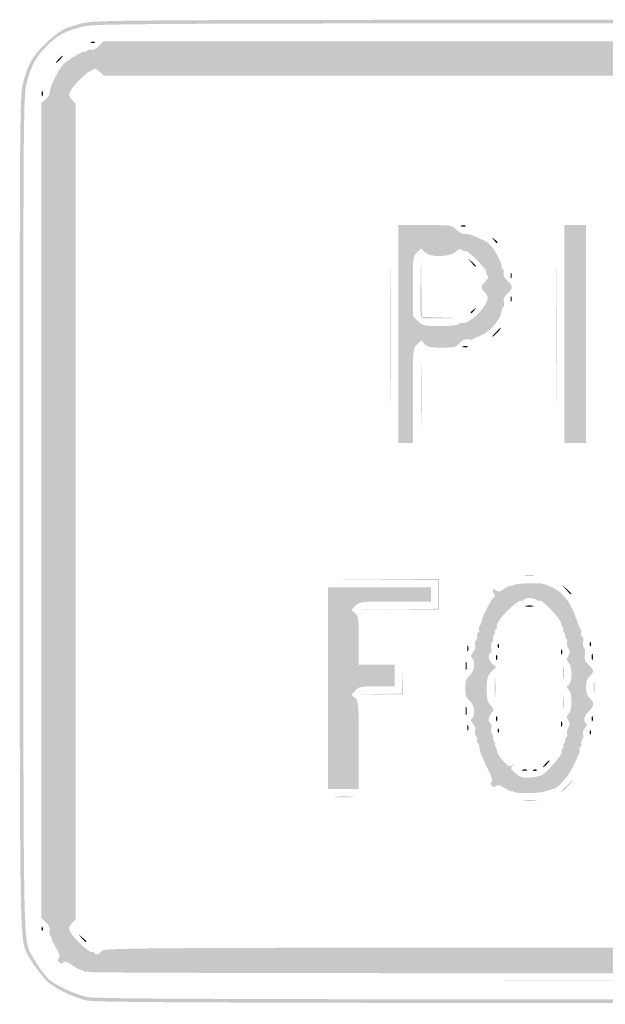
# Model space of a CAD drawing. Header units: inches. Extents: x -18 to 18.1, y -9 to 9.
# Tile 1 of 10: x -18 to -7.3, y -9 to 9. Entities that reach past the tile are written whole.
import ezdxf

# ---------------------------------------------------------------- set-up
doc = ezdxf.new("R2010")
doc.units = ezdxf.units.IN
doc.header["$MEASUREMENT"] = 0

msp = doc.modelspace()

# ---------------------------------------------------------------- hatches: boundary and pattern name
h = msp.add_hatch(color=7)
edge = h.paths.add_edge_path()
edge.add_spline(control_points=[(-16.717, -8.95), (-16.985, -8.897), (-17.355, -8.714), (-17.493, -8.566), (-17.628, -8.422), (-17.812, -8.152), (-17.86, -8.027), (-17.963, -7.76), (-17.967, -7.471), (-17.967, 0.034), (-17.967, 7.445), (-17.966, 7.61), (-17.902, 7.857), (-17.821, 8.177), (-17.719, 8.35), (-17.479, 8.579), (-17.25, 8.797), (-17.149, 8.852), (-16.822, 8.936), (-16.576, 8.999), (-16.305, 9), (0.026, 9)], knot_values=[0, 0, 0, 0, 1, 1, 1, 2, 2, 2, 3, 3, 3, 4, 4, 4, 5, 5, 5, 6, 6, 6, 7, 7, 7, 7], degree=3, periodic=0)
edge.add_line((0.026, 9), (16.625, 9))
edge.add_line((16.625, 9), (16.859, 8.931))
edge.add_spline(control_points=[(16.859, 8.931), (17.151, 8.845), (17.278, 8.771), (17.499, 8.558), (17.724, 8.342), (17.822, 8.17), (17.902, 7.857), (17.966, 7.61), (17.967, 7.446), (17.967, 0.039), (17.967, -5.334), (17.956, -7.59), (17.931, -7.745), (17.859, -8.169), (17.554, -8.58), (17.149, -8.796), (16.736, -9.016), (18.115, -9), (-0.028, -8.997), (-13.49, -8.994), (-16.54, -8.986), (-16.717, -8.95)], knot_values=[0, 0, 0, 0, 1, 1, 1, 2, 2, 2, 3, 3, 3, 4, 4, 4, 5, 5, 5, 6, 6, 6, 7, 7, 7, 7], degree=3, periodic=0)
edge = h.paths.add_edge_path(flags=0)
edge.add_spline(control_points=[(16.696, -8.886), (16.985, -8.831), (17.287, -8.681), (17.471, -8.504), (17.653, -8.327), (17.821, -8.002), (17.865, -7.745), (17.891, -7.59), (17.901, -5.334), (17.901, 0.039), (17.901, 7.446), (17.9, 7.61), (17.836, 7.857), (17.759, 8.159), (17.657, 8.343), (17.466, 8.525), (17.277, 8.705), (17.14, 8.782), (16.859, 8.865)], knot_values=[0, 0, 0, 0, 1, 1, 1, 2, 2, 2, 3, 3, 3, 4, 4, 4, 5, 5, 5, 6, 6, 6, 6], degree=3, periodic=0)
edge.add_line((16.859, 8.865), (16.625, 8.934))
edge.add_line((16.625, 8.934), (0.026, 8.934))
edge.add_spline(control_points=[(0.026, 8.934), (-16.305, 8.934), (-16.576, 8.933), (-16.822, 8.87), (-17.137, 8.789), (-17.245, 8.734), (-17.444, 8.548), (-17.651, 8.354), (-17.757, 8.167), (-17.836, 7.857), (-17.9, 7.61), (-17.901, 7.445), (-17.901, 0.034), (-17.901, -7.471), (-17.897, -7.76), (-17.794, -8.027), (-17.752, -8.136), (-17.571, -8.411), (-17.46, -8.534), (-17.355, -8.65), (-16.962, -8.836), (-16.717, -8.885), (-16.54, -8.92), (-13.49, -8.928), (-0.028, -8.931), (14.274, -8.934), (16.478, -8.928), (16.696, -8.886)], knot_values=[0, 0, 0, 0, 1, 1, 1, 2, 2, 2, 3, 3, 3, 4, 4, 4, 5, 5, 5, 6, 6, 6, 7, 7, 7, 8, 8, 8, 9, 9, 9, 9], degree=3, periodic=0)
h = msp.add_hatch(color=7)
edge = h.paths.add_edge_path()
edge.add_spline(control_points=[(-16.716, -8.425), (-16.733, -8.408), (-16.747, -8.406), (-16.747, -8.421), (-16.747, -8.435), (-16.77, -8.429), (-16.797, -8.407), (-16.824, -8.384), (-16.846, -8.375), (-16.846, -8.388), (-16.846, -8.4), (-16.911, -8.365), (-16.99, -8.311), (-17.098, -8.237), (-17.143, -8.222), (-17.171, -8.25), (-17.199, -8.279), (-17.219, -8.278), (-17.248, -8.248), (-17.277, -8.219), (-17.278, -8.199), (-17.251, -8.172), (-17.225, -8.145), (-17.24, -8.093), (-17.31, -7.974), (-17.362, -7.886), (-17.396, -7.813), (-17.385, -7.813), (-17.374, -7.813), (-17.382, -7.794), (-17.401, -7.77), (-17.421, -7.747), (-17.429, -7.698), (-17.42, -7.662), (-17.409, -7.62), (-17.432, -7.57), (-17.487, -7.518)], knot_values=[0, 0, 0, 0, 1, 1, 1, 2, 2, 2, 3, 3, 3, 4, 4, 4, 5, 5, 5, 6, 6, 6, 7, 7, 7, 8, 8, 8, 9, 9, 9, 10, 10, 10, 11, 11, 11, 12, 12, 12, 12], degree=3, periodic=0)
edge.add_line((-17.487, -7.518), (-17.571, -7.439))
edge.add_line((-17.571, -7.439), (-17.571, 0.016))
edge.add_line((-17.571, 0.016), (-17.571, 7.472))
edge.add_line((-17.571, 7.472), (-17.487, 7.551))
edge.add_spline(control_points=[(-17.487, 7.551), (-17.441, 7.595), (-17.409, 7.653), (-17.416, 7.681), (-17.423, 7.709), (-17.376, 7.836), (-17.31, 7.962), (-17.207, 8.16), (-17.162, 8.209), (-16.993, 8.312), (-16.885, 8.378), (-16.787, 8.426), (-16.774, 8.419), (-16.762, 8.411), (-16.743, 8.419), (-16.733, 8.436), (-16.723, 8.453), (-16.688, 8.459), (-16.656, 8.451), (-16.621, 8.442), (-16.565, 8.47), (-16.518, 8.52)], knot_values=[0, 0, 0, 0, 1, 1, 1, 2, 2, 2, 3, 3, 3, 4, 4, 4, 5, 5, 5, 6, 6, 6, 7, 7, 7, 7], degree=3, periodic=0)
edge.add_line((-16.518, 8.52), (-16.439, 8.604))
edge.add_line((-16.439, 8.604), (0, 8.604))
edge.add_line((0, 8.604), (16.439, 8.604))
edge.add_line((16.439, 8.604), (16.517, 8.521))
edge.add_spline(control_points=[(16.517, 8.521), (16.56, 8.475), (16.619, 8.441), (16.647, 8.446), (16.675, 8.451), (16.716, 8.443), (16.739, 8.429), (16.762, 8.414), (16.78, 8.41), (16.78, 8.419), (16.78, 8.428), (16.866, 8.388), (16.97, 8.329), (17.118, 8.246), (17.185, 8.18), (17.279, 8.026), (17.345, 7.918), (17.393, 7.82), (17.386, 7.807), (17.378, 7.795), (17.386, 7.776), (17.403, 7.766), (17.42, 7.756), (17.426, 7.721), (17.418, 7.689), (17.409, 7.654), (17.437, 7.598), (17.487, 7.551)], knot_values=[0, 0, 0, 0, 1, 1, 1, 2, 2, 2, 3, 3, 3, 4, 4, 4, 5, 5, 5, 6, 6, 6, 7, 7, 7, 8, 8, 8, 9, 9, 9, 9], degree=3, periodic=0)
edge.add_line((17.487, 7.551), (17.571, 7.472))
edge.add_line((17.571, 7.472), (17.571, 0.016))
edge.add_line((17.571, 0.016), (17.571, -7.439))
edge.add_line((17.571, -7.439), (17.487, -7.518))
edge.add_spline(control_points=[(17.487, -7.518), (17.437, -7.565), (17.409, -7.621), (17.418, -7.656), (17.426, -7.688), (17.42, -7.723), (17.403, -7.733), (17.386, -7.744), (17.375, -7.77), (17.379, -7.791), (17.388, -7.838), (17.256, -8.097), (17.208, -8.127), (17.183, -8.142), (17.185, -8.163), (17.212, -8.196), (17.26, -8.254), (17.223, -8.302), (17.17, -8.25), (17.143, -8.222), (17.096, -8.238), (16.99, -8.311), (16.911, -8.365), (16.846, -8.4), (16.846, -8.388), (16.846, -8.375), (16.828, -8.381), (16.805, -8.4), (16.77, -8.429), (16.744, -8.439), (16.706, -8.44), (16.702, -8.44), (9.187, -8.443), (0.007, -8.448), (-10.503, -8.453), (-16.696, -8.444), (-16.716, -8.425)], knot_values=[0, 0, 0, 0, 1, 1, 1, 2, 2, 2, 3, 3, 3, 4, 4, 4, 5, 5, 5, 6, 6, 6, 7, 7, 7, 8, 8, 8, 9, 9, 9, 10, 10, 10, 11, 11, 11, 12, 12, 12, 12], degree=3, periodic=0)
edge = h.paths.add_edge_path(flags=0)
edge.add_spline(control_points=[(-16.467, -8.044), (-16.408, -7.978), (-16.365, -7.978), (-0.005, -7.978)], knot_values=[0, 0, 0, 0, 1, 1, 1, 1], degree=3, periodic=0)
edge.add_line((-0.005, -7.978), (16.397, -7.978))
edge.add_line((16.397, -7.978), (16.472, -8.049))
edge.add_spline(control_points=[(16.472, -8.049), (16.53, -8.103), (16.558, -8.111), (16.593, -8.082), (16.618, -8.061), (16.645, -8.052), (16.655, -8.061), (16.682, -8.089), (16.977, -7.812), (17.031, -7.707), (17.079, -7.615), (17.078, -7.604), (17.014, -7.536)], knot_values=[0, 0, 0, 0, 1, 1, 1, 2, 2, 2, 3, 3, 3, 4, 4, 4, 4], degree=3, periodic=0)
edge.add_line((17.014, -7.536), (16.945, -7.463))
edge.add_line((16.945, -7.463), (16.945, 0))
edge.add_line((16.945, 0), (16.945, 7.463))
edge.add_line((16.945, 7.463), (17.014, 7.536))
edge.add_spline(control_points=[(17.014, 7.536), (17.072, 7.598), (17.077, 7.621), (17.043, 7.686), (16.985, 7.799), (16.779, 8.009), (16.67, 8.066), (16.583, 8.111), (16.57, 8.11), (16.503, 8.047)], knot_values=[0, 0, 0, 0, 1, 1, 1, 2, 2, 2, 3, 3, 3, 3], degree=3, periodic=0)
edge.add_line((16.503, 8.047), (16.43, 7.978))
edge.add_line((16.43, 7.978), (0, 7.978))
edge.add_line((0, 7.978), (-16.43, 7.978))
edge.add_line((-16.43, 7.978), (-16.503, 8.047))
edge.add_spline(control_points=[(-16.503, 8.047), (-16.57, 8.11), (-16.583, 8.111), (-16.67, 8.066), (-16.779, 8.009), (-16.985, 7.799), (-17.043, 7.686), (-17.077, 7.621), (-17.072, 7.598), (-17.014, 7.536)], knot_values=[0, 0, 0, 0, 1, 1, 1, 2, 2, 2, 3, 3, 3, 3], degree=3, periodic=0)
edge.add_line((-17.014, 7.536), (-16.945, 7.463))
edge.add_line((-16.945, 7.463), (-16.945, 0))
edge.add_line((-16.945, 0), (-16.945, -7.463))
edge.add_line((-16.945, -7.463), (-17.014, -7.536))
edge.add_spline(control_points=[(-17.014, -7.536), (-17.078, -7.604), (-17.079, -7.615), (-17.031, -7.707), (-16.972, -7.822), (-16.686, -8.084), (-16.647, -8.059), (-16.632, -8.05), (-16.611, -8.058), (-16.599, -8.076), (-16.569, -8.126), (-16.534, -8.118), (-16.467, -8.044)], knot_values=[0, 0, 0, 0, 1, 1, 1, 2, 2, 2, 3, 3, 3, 4, 4, 4, 4], degree=3, periodic=0)
h = msp.add_hatch(color=7)
edge = h.paths.add_edge_path()
edge.add_spline(control_points=[(-16.655, 8.594), (-16.631, 8.603), (-16.602, 8.602), (-16.591, 8.591), (-16.58, 8.58), (-16.6, 8.573), (-16.635, 8.574), (-16.673, 8.576), (-16.681, 8.583), (-16.655, 8.594)], knot_values=[0, 0, 0, 0, 1, 1, 1, 2, 2, 2, 3, 3, 3, 3], degree=3, periodic=0)
h = msp.add_hatch(color=7)
edge = h.paths.add_edge_path()
edge.add_spline(control_points=[(-17.258, 8.275), (-17.225, 8.311), (-17.191, 8.341), (-17.182, 8.341), (-17.173, 8.341), (-17.192, 8.311), (-17.225, 8.275), (-17.258, 8.238), (-17.292, 8.209), (-17.301, 8.209), (-17.31, 8.209), (-17.291, 8.238), (-17.258, 8.275)], knot_values=[0, 0, 0, 0, 1, 1, 1, 2, 2, 2, 3, 3, 3, 4, 4, 4, 4], degree=3, periodic=0)
h = msp.add_hatch(color=7)
edge = h.paths.add_edge_path()
edge.add_spline(control_points=[(-17.566, 7.648), (-17.566, 7.694), (-17.559, 7.712), (-17.55, 7.69), (-17.54, 7.667), (-17.54, 7.63), (-17.55, 7.607), (-17.559, 7.584), (-17.566, 7.603), (-17.566, 7.648)], knot_values=[0, 0, 0, 0, 1, 1, 1, 2, 2, 2, 3, 3, 3, 3], degree=3, periodic=0)
h = msp.add_hatch(color=7)
edge = h.paths.add_edge_path()
edge.add_line((-11.044, 3.247), (-11.044, 5.242))
edge.add_line((-11.044, 5.242), (-10.555, 5.242))
edge.add_spline(control_points=[(-10.555, 5.242), (-10.074, 5.242), (-10.065, 5.24), (-9.988, 5.158), (-9.944, 5.112), (-9.879, 5.077), (-9.842, 5.08), (-9.769, 5.087), (-9.718, 5.071), (-9.501, 4.97), (-9.391, 4.919), (-9.335, 4.862), (-9.254, 4.719), (-9.196, 4.617), (-9.153, 4.516), (-9.158, 4.494), (-9.163, 4.473), (-9.153, 4.447), (-9.136, 4.437), (-9.119, 4.426), (-9.112, 4.391), (-9.12, 4.359), (-9.129, 4.325), (-9.101, 4.268), (-9.051, 4.222), (-8.946, 4.122), (-8.946, 4.086), (-9.051, 3.987), (-9.109, 3.933), (-9.13, 3.886), (-9.118, 3.838), (-9.108, 3.8), (-9.111, 3.757), (-9.124, 3.744), (-9.137, 3.731), (-9.15, 3.706), (-9.152, 3.69), (-9.155, 3.673), (-9.16, 3.652), (-9.165, 3.643), (-9.169, 3.634), (-9.175, 3.615), (-9.177, 3.602), (-9.194, 3.509), (-9.359, 3.316), (-9.473, 3.256), (-9.548, 3.217), (-9.62, 3.184), (-9.632, 3.183), (-9.644, 3.182), (-9.665, 3.17), (-9.678, 3.157), (-9.691, 3.144), (-9.734, 3.141), (-9.772, 3.151), (-9.82, 3.163), (-9.867, 3.142), (-9.921, 3.084), (-9.993, 3.008), (-10.025, 3), (-10.253, 3), (-10.465, 3), (-10.516, 3.011), (-10.566, 3.066)], knot_values=[0, 0, 0, 0, 1, 1, 1, 2, 2, 2, 3, 3, 3, 4, 4, 4, 5, 5, 5, 6, 6, 6, 7, 7, 7, 8, 8, 8, 9, 9, 9, 10, 10, 10, 11, 11, 11, 12, 12, 12, 13, 13, 13, 14, 14, 14, 15, 15, 15, 16, 16, 16, 17, 17, 17, 18, 18, 18, 19, 19, 19, 20, 20, 20, 21, 21, 21, 21], degree=3, periodic=0)
edge.add_line((-10.566, 3.066), (-10.627, 3.133))
edge.add_line((-10.627, 3.133), (-10.703, 3.061))
edge.add_spline(control_points=[(-10.703, 3.061), (-10.78, 2.989), (-10.78, 2.987), (-10.78, 2.121)], knot_values=[0, 0, 0, 0, 1, 1, 1, 1], degree=3, periodic=0)
edge.add_line((-10.78, 2.121), (-10.78, 1.253))
edge.add_line((-10.78, 1.253), (-10.912, 1.253))
edge.add_line((-10.912, 1.253), (-11.044, 1.253))
edge.add_line((-11.044, 1.253), (-11.044, 3.247))
edge = h.paths.add_edge_path(flags=0)
edge.add_spline(control_points=[(-9.938, 3.43), (-9.927, 3.449), (-9.9, 3.459), (-9.879, 3.451), (-9.78, 3.416), (-9.495, 3.666), (-9.425, 3.849), (-9.4, 3.917), (-9.407, 3.947), (-9.46, 4.004), (-9.545, 4.094), (-9.544, 4.115), (-9.457, 4.208), (-9.402, 4.267), (-9.394, 4.294), (-9.423, 4.329), (-9.444, 4.354), (-9.452, 4.383), (-9.441, 4.394), (-9.43, 4.405), (-9.505, 4.498), (-9.608, 4.601), (-9.71, 4.704), (-9.804, 4.779), (-9.815, 4.768), (-9.826, 4.757), (-9.855, 4.765), (-9.88, 4.785), (-9.915, 4.814), (-9.942, 4.807), (-10, 4.752), (-10.107, 4.652), (-10.477, 4.649), (-10.566, 4.748)], knot_values=[0, 0, 0, 0, 1, 1, 1, 2, 2, 2, 3, 3, 3, 4, 4, 4, 5, 5, 5, 6, 6, 6, 7, 7, 7, 8, 8, 8, 9, 9, 9, 10, 10, 10, 11, 11, 11, 11], degree=3, periodic=0)
edge.add_line((-10.566, 4.748), (-10.627, 4.814))
edge.add_line((-10.627, 4.814), (-10.703, 4.742))
edge.add_spline(control_points=[(-10.703, 4.742), (-10.778, 4.672), (-10.78, 4.653), (-10.78, 4.125)], knot_values=[0, 0, 0, 0, 1, 1, 1, 1], degree=3, periodic=0)
edge.add_line((-10.78, 4.125), (-10.78, 3.581))
edge.add_line((-10.78, 3.581), (-10.692, 3.488))
edge.add_spline(control_points=[(-10.692, 3.488), (-10.606, 3.399), (-10.591, 3.396), (-10.281, 3.396), (-10.092, 3.396), (-9.951, 3.41), (-9.938, 3.43)], knot_values=[0, 0, 0, 0, 1, 1, 1, 2, 2, 2, 2], degree=3, periodic=0)
h = msp.add_hatch(color=7)
edge = h.paths.add_edge_path()
edge.add_spline(control_points=[(-9.898, 5.231), (-9.876, 5.24), (-9.839, 5.24), (-9.816, 5.231), (-9.793, 5.221), (-9.812, 5.214), (-9.857, 5.214), (-9.902, 5.214), (-9.921, 5.221), (-9.898, 5.231)], knot_values=[0, 0, 0, 0, 1, 1, 1, 2, 2, 2, 3, 3, 3, 3], degree=3, periodic=0)
for points in [[(-8.011, 3.247), (-8.011, 5.242), (-7.813, 5.242), (-7.615, 5.242), (-7.615, 3.247), (-7.615, 1.253), (-7.813, 1.253), (-8.011, 1.253), (-8.011, 3.247)], [(-11.036, -1.789), (-10.319, -1.779), (-10.319, -1.516), (-10.319, -1.254), (-11.316, -1.244), (-12.313, -1.235), (-11.308, -1.236), (-10.302, -1.236), (-10.302, -1.516), (-10.302, -1.797), (-11.027, -1.798), (-11.753, -1.799), (-11.036, -1.789)], [(-11.375, -3.338), (-10.981, -3.328), (-10.969, -3.073), (-10.958, -2.819), (-10.96, -3.082), (-10.962, -3.346), (-11.365, -3.348), (-11.769, -3.349), (-11.375, -3.338)]]:
    msp.add_hatch(color=7).paths.add_polyline_path(points)
h = msp.add_hatch(color=7)
edge = h.paths.add_edge_path()
edge.add_spline(control_points=[(-9.301, 4.97), (-9.342, 5.022), (-9.341, 5.023), (-9.288, 4.982), (-9.234, 4.939), (-9.216, 4.912), (-9.243, 4.912), (-9.25, 4.912), (-9.276, 4.938), (-9.301, 4.97)], knot_values=[0, 0, 0, 0, 1, 1, 1, 2, 2, 2, 3, 3, 3, 3], degree=3, periodic=0)
h = msp.add_hatch(color=7)
edge = h.paths.add_edge_path()
edge.add_spline(control_points=[(-11.193, 3.247), (-11.193, 4.353), (-11.189, 4.801), (-11.184, 4.242), (-11.179, 3.683), (-11.179, 2.778), (-11.184, 2.231), (-11.189, 1.684), (-11.193, 2.141), (-11.193, 3.247)], knot_values=[0, 0, 0, 0, 1, 1, 1, 2, 2, 2, 3, 3, 3, 3], degree=3, periodic=0)
h = msp.add_hatch(color=7)
edge = h.paths.add_edge_path()
edge.add_spline(control_points=[(-10.634, 3.57), (-10.643, 3.593), (-10.646, 3.857), (-10.64, 4.155)], knot_values=[0, 0, 0, 0, 1, 1, 1, 1], degree=3, periodic=0)
edge.add_line((-10.64, 4.155), (-10.63, 4.698))
edge.add_line((-10.63, 4.698), (-10.623, 4.13))
edge.add_line((-10.623, 4.13), (-10.615, 3.563))
edge.add_line((-10.615, 3.563), (-10.277, 3.552))
edge.add_line((-10.277, 3.552), (-9.94, 3.541))
edge.add_line((-9.94, 3.541), (-10.279, 3.534))
edge.add_spline(control_points=[(-10.279, 3.534), (-10.53, 3.529), (-10.622, 3.538), (-10.634, 3.57)], knot_values=[0, 0, 0, 0, 1, 1, 1, 1], degree=3, periodic=0)
h = msp.add_hatch(color=7)
edge = h.paths.add_edge_path()
edge.add_spline(control_points=[(-8.16, 3.247), (-8.16, 4.353), (-8.156, 4.801), (-8.151, 4.242), (-8.146, 3.683), (-8.146, 2.778), (-8.151, 2.231), (-8.156, 1.684), (-8.16, 2.141), (-8.16, 3.247)], knot_values=[0, 0, 0, 0, 1, 1, 1, 2, 2, 2, 3, 3, 3, 3], degree=3, periodic=0)
h = msp.add_hatch(color=7)
edge = h.paths.add_edge_path()
edge.add_line((-9.712, 4.558), (-9.775, 4.632))
edge.add_line((-9.775, 4.632), (-9.701, 4.569))
edge.add_spline(control_points=[(-9.701, 4.569), (-9.631, 4.51), (-9.611, 4.484), (-9.638, 4.484), (-9.644, 4.484), (-9.677, 4.517), (-9.712, 4.558)], knot_values=[0, 0, 0, 0, 1, 1, 1, 2, 2, 2, 2], degree=3, periodic=0)
h = msp.add_hatch(color=7)
edge = h.paths.add_edge_path()
edge.add_spline(control_points=[(-8.995, 4.319), (-8.995, 4.364), (-8.987, 4.383), (-8.978, 4.36), (-8.969, 4.337), (-8.969, 4.3), (-8.978, 4.277), (-8.987, 4.255), (-8.995, 4.273), (-8.995, 4.319)], knot_values=[0, 0, 0, 0, 1, 1, 1, 2, 2, 2, 3, 3, 3, 3], degree=3, periodic=0)
h = msp.add_hatch(color=7)
edge = h.paths.add_edge_path()
edge.add_spline(control_points=[(-8.995, 3.89), (-8.995, 3.935), (-8.987, 3.954), (-8.978, 3.931), (-8.969, 3.909), (-8.969, 3.872), (-8.978, 3.849), (-8.987, 3.826), (-8.995, 3.845), (-8.995, 3.89)], knot_values=[0, 0, 0, 0, 1, 1, 1, 2, 2, 2, 3, 3, 3, 3], degree=3, periodic=0)
h = msp.add_hatch(color=7)
edge = h.paths.add_edge_path()
edge.add_spline(control_points=[(-9.725, 3.639), (-9.725, 3.646), (-9.699, 3.672), (-9.668, 3.697), (-9.615, 3.738), (-9.614, 3.736), (-9.655, 3.684), (-9.698, 3.629), (-9.725, 3.612), (-9.725, 3.639)], knot_values=[0, 0, 0, 0, 1, 1, 1, 2, 2, 2, 3, 3, 3, 3], degree=3, periodic=0)
h = msp.add_hatch(color=7)
edge = h.paths.add_edge_path()
edge.add_spline(control_points=[(-9.264, 3.28), (-9.221, 3.326), (-9.179, 3.363), (-9.17, 3.363), (-9.161, 3.363), (-9.188, 3.326), (-9.231, 3.28), (-9.273, 3.235), (-9.316, 3.198), (-9.325, 3.198), (-9.334, 3.198), (-9.306, 3.235), (-9.264, 3.28)], knot_values=[0, 0, 0, 0, 1, 1, 1, 2, 2, 2, 3, 3, 3, 4, 4, 4, 4], degree=3, periodic=0)
h = msp.add_hatch(color=7)
edge = h.paths.add_edge_path()
edge.add_spline(control_points=[(-9.865, 3.022), (-9.843, 3.031), (-9.806, 3.031), (-9.783, 3.022), (-9.76, 3.013), (-9.779, 3.005), (-9.824, 3.005), (-9.87, 3.005), (-9.888, 3.013), (-9.865, 3.022)], knot_values=[0, 0, 0, 0, 1, 1, 1, 2, 2, 2, 3, 3, 3, 3], degree=3, periodic=0)
h = msp.add_hatch(color=7)
edge = h.paths.add_edge_path()
edge.add_spline(control_points=[(-10.634, 2.126), (-10.634, 2.616), (-10.629, 2.821), (-10.624, 2.582), (-10.618, 2.342), (-10.618, 1.942), (-10.624, 1.692), (-10.629, 1.441), (-10.634, 1.637), (-10.634, 2.126)], knot_values=[0, 0, 0, 0, 1, 1, 1, 2, 2, 2, 3, 3, 3, 3], degree=3, periodic=0)
h = msp.add_hatch(color=7)
edge = h.paths.add_edge_path()
edge.add_spline(control_points=[(-8.728, -1.163), (-8.677, -1.156), (-8.603, -1.156), (-8.563, -1.164), (-8.522, -1.171), (-8.563, -1.178), (-8.654, -1.177), (-8.745, -1.177), (-8.778, -1.171), (-8.728, -1.163)], knot_values=[0, 0, 0, 0, 1, 1, 1, 2, 2, 2, 3, 3, 3, 3], degree=3, periodic=0)
h = msp.add_hatch(color=7)
edge = h.paths.add_edge_path()
edge.add_line((-12.33, -3.231), (-12.33, -1.385))
edge.add_line((-12.33, -1.385), (-11.39, -1.385))
edge.add_line((-11.39, -1.385), (-10.451, -1.385))
edge.add_line((-10.451, -1.385), (-10.451, -1.516))
edge.add_line((-10.451, -1.516), (-10.451, -1.648))
edge.add_line((-10.451, -1.648), (-11.104, -1.648))
edge.add_spline(control_points=[(-11.104, -1.648), (-11.746, -1.648), (-11.759, -1.65), (-11.83, -1.725)], knot_values=[0, 0, 0, 0, 1, 1, 1, 1], degree=3, periodic=0)
edge.add_line((-11.83, -1.725), (-11.902, -1.802))
edge.add_line((-11.902, -1.802), (-11.836, -1.862))
edge.add_spline(control_points=[(-11.836, -1.862), (-11.775, -1.917), (-11.769, -1.963), (-11.769, -2.362)], knot_values=[0, 0, 0, 0, 1, 1, 1, 1], degree=3, periodic=0)
edge.add_line((-11.769, -2.362), (-11.769, -2.802))
edge.add_line((-11.769, -2.802), (-11.44, -2.802))
edge.add_line((-11.44, -2.802), (-11.11, -2.802))
edge.add_line((-11.11, -2.802), (-11.11, -3))
edge.add_line((-11.11, -3), (-11.11, -3.198))
edge.add_line((-11.11, -3.198), (-11.434, -3.198))
edge.add_spline(control_points=[(-11.434, -3.198), (-11.73, -3.198), (-11.764, -3.204), (-11.83, -3.275)], knot_values=[0, 0, 0, 0, 1, 1, 1, 1], degree=3, periodic=0)
edge.add_line((-11.83, -3.275), (-11.902, -3.351))
edge.add_line((-11.902, -3.351), (-11.836, -3.412))
edge.add_spline(control_points=[(-11.836, -3.412), (-11.773, -3.469), (-11.769, -3.512), (-11.769, -4.274)], knot_values=[0, 0, 0, 0, 1, 1, 1, 1], degree=3, periodic=0)
edge.add_line((-11.769, -4.274), (-11.769, -5.077))
edge.add_line((-11.769, -5.077), (-12.049, -5.077))
edge.add_line((-12.049, -5.077), (-12.33, -5.077))
edge.add_line((-12.33, -5.077), (-12.33, -3.231))
h = msp.add_hatch(color=7)
edge = h.paths.add_edge_path()
edge.add_spline(control_points=[(-8.936, -5.128), (-8.953, -5.111), (-8.967, -5.107), (-8.967, -5.12), (-8.967, -5.133), (-9.024, -5.107), (-9.095, -5.063), (-9.189, -5.003), (-9.232, -4.992), (-9.259, -5.02), (-9.287, -5.048), (-9.307, -5.047), (-9.336, -5.018), (-9.363, -4.991), (-9.365, -4.967), (-9.342, -4.944), (-9.319, -4.921), (-9.342, -4.845), (-9.412, -4.705), (-9.52, -4.491), (-9.571, -4.356), (-9.563, -4.307), (-9.56, -4.291), (-9.573, -4.26), (-9.592, -4.238), (-9.611, -4.216), (-9.616, -4.188), (-9.605, -4.176), (-9.593, -4.165), (-9.601, -4.135), (-9.622, -4.109), (-9.643, -4.084), (-9.651, -4.039), (-9.639, -4.008), (-9.627, -3.977), (-9.643, -3.926), (-9.678, -3.888), (-9.723, -3.838), (-9.728, -3.814), (-9.698, -3.784), (-9.63, -3.715), (-9.653, -3.545), (-9.742, -3.462), (-9.807, -3.4), (-9.824, -3.352), (-9.824, -3.231), (-9.824, -3.11), (-9.807, -3.061), (-9.742, -3), (-9.653, -2.916), (-9.63, -2.746), (-9.698, -2.678), (-9.728, -2.648), (-9.723, -2.624), (-9.678, -2.573), (-9.643, -2.535), (-9.627, -2.485), (-9.639, -2.453), (-9.651, -2.423), (-9.643, -2.378), (-9.622, -2.352), (-9.601, -2.327), (-9.593, -2.297), (-9.605, -2.285), (-9.616, -2.274), (-9.609, -2.244), (-9.588, -2.219), (-9.568, -2.194), (-9.56, -2.165), (-9.572, -2.153), (-9.583, -2.142), (-9.578, -2.115), (-9.561, -2.094), (-9.543, -2.073), (-9.524, -2.027), (-9.518, -1.992), (-9.503, -1.906), (-9.34, -1.592), (-9.296, -1.565), (-9.271, -1.55), (-9.272, -1.529), (-9.3, -1.496), (-9.349, -1.436), (-9.313, -1.396), (-9.254, -1.445), (-9.221, -1.472), (-9.19, -1.468), (-9.13, -1.426), (-9.086, -1.395), (-9.03, -1.367), (-9.006, -1.363), (-8.982, -1.36), (-8.937, -1.346), (-8.907, -1.334), (-8.856, -1.313), (-8.473, -1.303), (-8.415, -1.321), (-8.401, -1.325), (-8.375, -1.331), (-8.357, -1.334), (-8.339, -1.337), (-8.26, -1.372), (-8.182, -1.413), (-8.021, -1.497), (-7.878, -1.698), (-7.794, -1.958), (-7.764, -2.051), (-7.727, -2.139), (-7.713, -2.155), (-7.698, -2.171), (-7.694, -2.203), (-7.703, -2.226), (-7.712, -2.249), (-7.703, -2.278), (-7.683, -2.29), (-7.664, -2.302), (-7.657, -2.346), (-7.667, -2.389), (-7.678, -2.431), (-7.672, -2.475), (-7.653, -2.486), (-7.635, -2.497), (-7.627, -2.555), (-7.637, -2.613), (-7.651, -2.698), (-7.637, -2.736), (-7.569, -2.8), (-7.466, -2.896), (-7.463, -2.938), (-7.549, -3.016), (-7.595, -3.058), (-7.615, -3.118), (-7.615, -3.214), (-7.615, -3.311), (-7.595, -3.371), (-7.549, -3.412), (-7.461, -3.492), (-7.466, -3.566), (-7.566, -3.659), (-7.652, -3.74), (-7.673, -3.838), (-7.613, -3.875), (-7.59, -3.889), (-7.597, -3.918), (-7.634, -3.958), (-7.665, -3.993), (-7.68, -4.043), (-7.668, -4.074), (-7.657, -4.105), (-7.664, -4.149), (-7.684, -4.173), (-7.704, -4.197), (-7.711, -4.231), (-7.7, -4.249), (-7.689, -4.267), (-7.696, -4.291), (-7.716, -4.303), (-7.736, -4.315), (-7.744, -4.345), (-7.735, -4.368), (-7.726, -4.392), (-7.729, -4.421), (-7.741, -4.434), (-7.754, -4.446), (-7.764, -4.466), (-7.765, -4.478), (-7.766, -4.49), (-7.814, -4.592), (-7.872, -4.704), (-7.96, -4.876), (-8.147, -5.077), (-8.218, -5.077), (-8.229, -5.077), (-8.279, -5.093), (-8.33, -5.112), (-8.449, -5.158), (-8.895, -5.169), (-8.936, -5.128)], knot_values=[0, 0, 0, 0, 1, 1, 1, 2, 2, 2, 3, 3, 3, 4, 4, 4, 5, 5, 5, 6, 6, 6, 7, 7, 7, 8, 8, 8, 9, 9, 9, 10, 10, 10, 11, 11, 11, 12, 12, 12, 13, 13, 13, 14, 14, 14, 15, 15, 15, 16, 16, 16, 17, 17, 17, 18, 18, 18, 19, 19, 19, 20, 20, 20, 21, 21, 21, 22, 22, 22, 23, 23, 23, 24, 24, 24, 25, 25, 25, 26, 26, 26, 27, 27, 27, 28, 28, 28, 29, 29, 29, 30, 30, 30, 31, 31, 31, 32, 32, 32, 33, 33, 33, 34, 34, 34, 35, 35, 35, 36, 36, 36, 37, 37, 37, 38, 38, 38, 39, 39, 39, 40, 40, 40, 41, 41, 41, 42, 42, 42, 43, 43, 43, 44, 44, 44, 45, 45, 45, 46, 46, 46, 47, 47, 47, 48, 48, 48, 49, 49, 49, 50, 50, 50, 51, 51, 51, 52, 52, 52, 53, 53, 53, 54, 54, 54, 55, 55, 55, 56, 56, 56, 57, 57, 57, 58, 58, 58, 59, 59, 59, 59], degree=3, periodic=0)
edge = h.paths.add_edge_path(flags=0)
edge.add_spline(control_points=[(-8.42, -4.821), (-8.297, -4.754), (-7.995, -4.385), (-8.063, -4.385), (-8.075, -4.385), (-8.067, -4.362), (-8.044, -4.335), (-8.021, -4.308), (-8.014, -4.286), (-8.027, -4.286), (-8.041, -4.286), (-8.034, -4.263), (-8.011, -4.236), (-7.988, -4.209), (-7.981, -4.187), (-7.995, -4.187), (-8.008, -4.187), (-8.001, -4.165), (-7.979, -4.139), (-7.957, -4.112), (-7.949, -4.076), (-7.96, -4.058), (-7.971, -4.04), (-7.961, -3.994), (-7.938, -3.957), (-7.904, -3.903), (-7.904, -3.877), (-7.939, -3.821), (-7.976, -3.763), (-7.974, -3.743), (-7.931, -3.695), (-7.863, -3.619), (-7.862, -3.338), (-7.929, -3.263), (-7.974, -3.213), (-7.974, -3.203), (-7.929, -3.166), (-7.862, -3.109), (-7.863, -2.842), (-7.931, -2.767), (-7.974, -2.719), (-7.976, -2.699), (-7.939, -2.641), (-7.904, -2.584), (-7.904, -2.559), (-7.938, -2.504), (-7.961, -2.467), (-7.971, -2.422), (-7.96, -2.404), (-7.949, -2.386), (-7.957, -2.349), (-7.979, -2.323), (-8.001, -2.296), (-8.008, -2.275), (-7.995, -2.275), (-7.981, -2.275), (-7.988, -2.252), (-8.011, -2.225), (-8.034, -2.198), (-8.042, -2.176), (-8.03, -2.176), (-8.017, -2.176), (-8.019, -2.157), (-8.033, -2.135), (-8.047, -2.112), (-8.061, -2.075), (-8.065, -2.052), (-8.08, -1.951), (-8.473, -1.551), (-8.473, -1.636), (-8.473, -1.65), (-8.49, -1.644), (-8.512, -1.622), (-8.56, -1.574), (-8.724, -1.57), (-8.753, -1.616), (-8.764, -1.634), (-8.787, -1.641), (-8.804, -1.631), (-8.843, -1.606), (-9.157, -1.899), (-9.218, -2.018), (-9.244, -2.069), (-9.256, -2.11), (-9.244, -2.11), (-9.232, -2.11), (-9.241, -2.132), (-9.264, -2.159), (-9.286, -2.187), (-9.294, -2.209), (-9.28, -2.209), (-9.267, -2.209), (-9.274, -2.23), (-9.296, -2.257), (-9.317, -2.283), (-9.326, -2.319), (-9.315, -2.337), (-9.305, -2.355), (-9.312, -2.379), (-9.332, -2.391), (-9.352, -2.404), (-9.359, -2.448), (-9.349, -2.491), (-9.338, -2.533), (-9.344, -2.577), (-9.363, -2.588), (-9.417, -2.622), (-9.4, -2.722), (-9.329, -2.786)], knot_values=[0, 0, 0, 0, 1, 1, 1, 2, 2, 2, 3, 3, 3, 4, 4, 4, 5, 5, 5, 6, 6, 6, 7, 7, 7, 8, 8, 8, 9, 9, 9, 10, 10, 10, 11, 11, 11, 12, 12, 12, 13, 13, 13, 14, 14, 14, 15, 15, 15, 16, 16, 16, 17, 17, 17, 18, 18, 18, 19, 19, 19, 20, 20, 20, 21, 21, 21, 22, 22, 22, 23, 23, 23, 24, 24, 24, 25, 25, 25, 26, 26, 26, 27, 27, 27, 28, 28, 28, 29, 29, 29, 30, 30, 30, 31, 31, 31, 32, 32, 32, 33, 33, 33, 34, 34, 34, 35, 35, 35, 36, 36, 36, 36], degree=3, periodic=0)
edge.add_line((-9.329, -2.786), (-9.262, -2.847))
edge.add_line((-9.262, -2.847), (-9.345, -2.933))
edge.add_spline(control_points=[(-9.345, -2.933), (-9.418, -3.009), (-9.429, -3.049), (-9.429, -3.247), (-9.429, -3.434), (-9.416, -3.487), (-9.357, -3.55), (-9.29, -3.621), (-9.289, -3.629), (-9.341, -3.686), (-9.402, -3.754), (-9.413, -3.843), (-9.363, -3.874), (-9.344, -3.885), (-9.338, -3.929), (-9.349, -3.971), (-9.359, -4.013), (-9.352, -4.058), (-9.332, -4.07), (-9.312, -4.082), (-9.305, -4.107), (-9.315, -4.125), (-9.326, -4.142), (-9.317, -4.178), (-9.296, -4.205), (-9.274, -4.231), (-9.266, -4.253), (-9.278, -4.253), (-9.29, -4.253), (-9.289, -4.271), (-9.274, -4.294), (-9.249, -4.334), (-9.243, -4.351), (-9.235, -4.416), (-9.233, -4.434), (-9.184, -4.501), (-9.128, -4.565), (-9.04, -4.665), (-9.017, -4.677), (-8.971, -4.641), (-8.924, -4.604), (-8.923, -4.606), (-8.96, -4.653), (-8.996, -4.699), (-8.987, -4.719), (-8.9, -4.792), (-8.817, -4.862), (-8.771, -4.876), (-8.644, -4.868), (-8.559, -4.863), (-8.458, -4.841), (-8.42, -4.821)], knot_values=[0, 0, 0, 0, 1, 1, 1, 2, 2, 2, 3, 3, 3, 4, 4, 4, 5, 5, 5, 6, 6, 6, 7, 7, 7, 8, 8, 8, 9, 9, 9, 10, 10, 10, 11, 11, 11, 12, 12, 12, 13, 13, 13, 14, 14, 14, 15, 15, 15, 16, 16, 16, 17, 17, 17, 17], degree=3, periodic=0)
h = msp.add_hatch(color=7)
edge = h.paths.add_edge_path()
edge.add_line((-7.981, -1.426), (-8.06, -1.335))
edge.add_line((-8.06, -1.335), (-7.97, -1.415))
edge.add_spline(control_points=[(-7.97, -1.415), (-7.885, -1.49), (-7.864, -1.516), (-7.89, -1.516), (-7.896, -1.516), (-7.937, -1.476), (-7.981, -1.426)], knot_values=[0, 0, 0, 0, 1, 1, 1, 2, 2, 2, 2], degree=3, periodic=0)
h = msp.add_hatch(color=7)
edge = h.paths.add_edge_path()
edge.add_spline(control_points=[(-8.711, -1.724), (-8.67, -1.716), (-8.611, -1.716), (-8.579, -1.725), (-8.548, -1.733), (-8.581, -1.739), (-8.654, -1.739), (-8.726, -1.739), (-8.752, -1.732), (-8.711, -1.724)], knot_values=[0, 0, 0, 0, 1, 1, 1, 2, 2, 2, 3, 3, 3, 3], degree=3, periodic=0)
h = msp.add_hatch(color=7)
edge = h.paths.add_edge_path()
edge.add_spline(control_points=[(-9.786, -2.505), (-9.786, -2.46), (-9.779, -2.442), (-9.769, -2.464), (-9.76, -2.487), (-9.76, -2.524), (-9.769, -2.547), (-9.779, -2.569), (-9.786, -2.551), (-9.786, -2.505)], knot_values=[0, 0, 0, 0, 1, 1, 1, 2, 2, 2, 3, 3, 3, 3], degree=3, periodic=0)
h = msp.add_hatch(color=7)
edge = h.paths.add_edge_path()
edge.add_spline(control_points=[(-9.228, -2.453), (-9.227, -2.415), (-9.219, -2.407), (-9.208, -2.433), (-9.199, -2.457), (-9.2, -2.486), (-9.211, -2.497), (-9.222, -2.508), (-9.23, -2.488), (-9.228, -2.453)], knot_values=[0, 0, 0, 0, 1, 1, 1, 2, 2, 2, 3, 3, 3, 3], degree=3, periodic=0)
h = msp.add_hatch(color=7)
edge = h.paths.add_edge_path()
edge.add_spline(control_points=[(-8.072, -2.571), (-8.072, -2.526), (-8.064, -2.508), (-8.055, -2.53), (-8.046, -2.553), (-8.046, -2.59), (-8.055, -2.613), (-8.064, -2.635), (-8.072, -2.617), (-8.072, -2.571)], knot_values=[0, 0, 0, 0, 1, 1, 1, 2, 2, 2, 3, 3, 3, 3], degree=3, periodic=0)
h = msp.add_hatch(color=7)
edge = h.paths.add_edge_path()
edge.add_spline(control_points=[(-7.547, -2.42), (-7.545, -2.382), (-7.537, -2.374), (-7.527, -2.4), (-7.517, -2.424), (-7.519, -2.453), (-7.53, -2.464), (-7.54, -2.475), (-7.548, -2.455), (-7.547, -2.42)], knot_values=[0, 0, 0, 0, 1, 1, 1, 2, 2, 2, 3, 3, 3, 3], degree=3, periodic=0)
h = msp.add_hatch(color=7)
edge = h.paths.add_edge_path()
edge.add_spline(control_points=[(-9.259, -2.67), (-9.259, -2.625), (-9.251, -2.606), (-9.242, -2.629), (-9.233, -2.652), (-9.233, -2.689), (-9.242, -2.712), (-9.251, -2.734), (-9.259, -2.716), (-9.259, -2.67)], knot_values=[0, 0, 0, 0, 1, 1, 1, 2, 2, 2, 3, 3, 3, 3], degree=3, periodic=0)
h = msp.add_hatch(color=7)
edge = h.paths.add_edge_path()
edge.add_spline(control_points=[(-7.51, -2.654), (-7.509, -2.599), (-7.502, -2.581), (-7.494, -2.613), (-7.485, -2.645), (-7.486, -2.69), (-7.495, -2.712), (-7.504, -2.734), (-7.511, -2.708), (-7.51, -2.654)], knot_values=[0, 0, 0, 0, 1, 1, 1, 2, 2, 2, 3, 3, 3, 3], degree=3, periodic=0)
h = msp.add_hatch(color=7)
edge = h.paths.add_edge_path()
edge.add_spline(control_points=[(-9.816, -2.819), (-9.815, -2.746), (-9.809, -2.72), (-9.801, -2.761), (-9.793, -2.802), (-9.793, -2.862), (-9.802, -2.893), (-9.81, -2.925), (-9.816, -2.891), (-9.816, -2.819)], knot_values=[0, 0, 0, 0, 1, 1, 1, 2, 2, 2, 3, 3, 3, 3], degree=3, periodic=0)
h = msp.add_hatch(color=7)
edge = h.paths.add_edge_path()
edge.add_spline(control_points=[(-8.034, -2.951), (-8.034, -2.842), (-8.027, -2.801), (-8.02, -2.86), (-8.013, -2.92), (-8.013, -3.009), (-8.02, -3.058), (-8.028, -3.108), (-8.034, -3.059), (-8.034, -2.951)], knot_values=[0, 0, 0, 0, 1, 1, 1, 2, 2, 2, 3, 3, 3, 3], degree=3, periodic=0)
h = msp.add_hatch(color=7)
edge = h.paths.add_edge_path()
edge.add_spline(control_points=[(-9.285, -3.231), (-9.285, -3.077), (-9.28, -3.014), (-9.273, -3.091), (-9.266, -3.168), (-9.266, -3.294), (-9.273, -3.371), (-9.28, -3.448), (-9.285, -3.385), (-9.285, -3.231)], knot_values=[0, 0, 0, 0, 1, 1, 1, 2, 2, 2, 3, 3, 3, 3], degree=3, periodic=0)
h = msp.add_hatch(color=7)
edge = h.paths.add_edge_path()
edge.add_spline(control_points=[(-7.474, -3.214), (-7.474, -3.124), (-7.467, -3.09), (-7.46, -3.141), (-7.452, -3.191), (-7.452, -3.265), (-7.46, -3.305), (-7.468, -3.346), (-7.474, -3.305), (-7.474, -3.214)], knot_values=[0, 0, 0, 0, 1, 1, 1, 2, 2, 2, 3, 3, 3, 3], degree=3, periodic=0)
h = msp.add_hatch(color=7)
edge = h.paths.add_edge_path()
edge.add_spline(control_points=[(-8.033, -3.495), (-8.033, -3.377), (-8.027, -3.328), (-8.02, -3.387), (-8.013, -3.446), (-8.013, -3.543), (-8.02, -3.602), (-8.027, -3.661), (-8.033, -3.612), (-8.033, -3.495)], knot_values=[0, 0, 0, 0, 1, 1, 1, 2, 2, 2, 3, 3, 3, 3], degree=3, periodic=0)
h = msp.add_hatch(color=7)
edge = h.paths.add_edge_path()
edge.add_spline(control_points=[(-9.816, -3.643), (-9.815, -3.57), (-9.809, -3.545), (-9.801, -3.586), (-9.793, -3.627), (-9.793, -3.686), (-9.802, -3.717), (-9.81, -3.749), (-9.816, -3.715), (-9.816, -3.643)], knot_values=[0, 0, 0, 0, 1, 1, 1, 2, 2, 2, 3, 3, 3, 3], degree=3, periodic=0)
h = msp.add_hatch(color=7)
edge = h.paths.add_edge_path()
edge.add_spline(control_points=[(-9.259, -3.791), (-9.259, -3.746), (-9.251, -3.727), (-9.242, -3.75), (-9.233, -3.773), (-9.233, -3.81), (-9.242, -3.832), (-9.251, -3.855), (-9.259, -3.837), (-9.259, -3.791)], knot_values=[0, 0, 0, 0, 1, 1, 1, 2, 2, 2, 3, 3, 3, 3], degree=3, periodic=0)
h = msp.add_hatch(color=7)
edge = h.paths.add_edge_path()
edge.add_spline(control_points=[(-7.511, -3.791), (-7.511, -3.746), (-7.504, -3.727), (-7.495, -3.75), (-7.486, -3.773), (-7.486, -3.81), (-7.495, -3.832), (-7.504, -3.855), (-7.511, -3.837), (-7.511, -3.791)], knot_values=[0, 0, 0, 0, 1, 1, 1, 2, 2, 2, 3, 3, 3, 3], degree=3, periodic=0)
h = msp.add_hatch(color=7)
edge = h.paths.add_edge_path()
edge.add_spline(control_points=[(-9.786, -3.956), (-9.786, -3.911), (-9.779, -3.892), (-9.769, -3.915), (-9.76, -3.938), (-9.76, -3.975), (-9.769, -3.997), (-9.779, -4.02), (-9.786, -4.001), (-9.786, -3.956)], knot_values=[0, 0, 0, 0, 1, 1, 1, 2, 2, 2, 3, 3, 3, 3], degree=3, periodic=0)
h = msp.add_hatch(color=7)
edge = h.paths.add_edge_path()
edge.add_spline(control_points=[(-9.228, -4.003), (-9.227, -3.964), (-9.219, -3.957), (-9.208, -3.983), (-9.199, -4.007), (-9.2, -4.035), (-9.211, -4.046), (-9.222, -4.057), (-9.23, -4.037), (-9.228, -4.003)], knot_values=[0, 0, 0, 0, 1, 1, 1, 2, 2, 2, 3, 3, 3, 3], degree=3, periodic=0)
h = msp.add_hatch(color=7)
edge = h.paths.add_edge_path()
edge.add_spline(control_points=[(-8.072, -3.89), (-8.072, -3.845), (-8.064, -3.826), (-8.055, -3.849), (-8.046, -3.872), (-8.046, -3.909), (-8.055, -3.931), (-8.064, -3.954), (-8.072, -3.935), (-8.072, -3.89)], knot_values=[0, 0, 0, 0, 1, 1, 1, 2, 2, 2, 3, 3, 3, 3], degree=3, periodic=0)
h = msp.add_hatch(color=7)
edge = h.paths.add_edge_path()
edge.add_spline(control_points=[(-7.547, -4.036), (-7.545, -3.997), (-7.537, -3.989), (-7.527, -4.016), (-7.517, -4.04), (-7.519, -4.068), (-7.53, -4.079), (-7.54, -4.09), (-7.548, -4.07), (-7.547, -4.036)], knot_values=[0, 0, 0, 0, 1, 1, 1, 2, 2, 2, 3, 3, 3, 3], degree=3, periodic=0)
h = msp.add_hatch(color=7)
edge = h.paths.add_edge_path()
edge.add_spline(control_points=[(-8.357, -4.615), (-8.324, -4.579), (-8.29, -4.549), (-8.281, -4.549), (-8.272, -4.549), (-8.291, -4.579), (-8.324, -4.615), (-8.357, -4.652), (-8.391, -4.681), (-8.4, -4.681), (-8.409, -4.681), (-8.39, -4.652), (-8.357, -4.615)], knot_values=[0, 0, 0, 0, 1, 1, 1, 2, 2, 2, 3, 3, 3, 4, 4, 4, 4], degree=3, periodic=0)
h = msp.add_hatch(color=7)
edge = h.paths.add_edge_path()
edge.add_spline(control_points=[(-8.777, -4.725), (-8.755, -4.716), (-8.718, -4.716), (-8.695, -4.725), (-8.672, -4.735), (-8.691, -4.742), (-8.736, -4.742), (-8.782, -4.742), (-8.8, -4.735), (-8.777, -4.725)], knot_values=[0, 0, 0, 0, 1, 1, 1, 2, 2, 2, 3, 3, 3, 3], degree=3, periodic=0)
h = msp.add_hatch(color=7)
edge = h.paths.add_edge_path()
edge.add_spline(control_points=[(-8.578, -4.725), (-8.554, -4.715), (-8.525, -4.716), (-8.514, -4.727), (-8.503, -4.738), (-8.523, -4.746), (-8.558, -4.745), (-8.596, -4.743), (-8.604, -4.735), (-8.578, -4.725)], knot_values=[0, 0, 0, 0, 1, 1, 1, 2, 2, 2, 3, 3, 3, 3], degree=3, periodic=0)
h = msp.add_hatch(color=7)
edge = h.paths.add_edge_path()
edge.add_spline(control_points=[(-7.978, -5.027), (-7.917, -4.964), (-7.859, -4.912), (-7.85, -4.912), (-7.841, -4.912), (-7.884, -4.964), (-7.945, -5.027), (-8.007, -5.091), (-8.064, -5.143), (-8.073, -5.143), (-8.082, -5.143), (-8.04, -5.091), (-7.978, -5.027)], knot_values=[0, 0, 0, 0, 1, 1, 1, 2, 2, 2, 3, 3, 3, 4, 4, 4, 4], degree=3, periodic=0)
h = msp.add_hatch(color=7)
edge = h.paths.add_edge_path()
edge.add_spline(control_points=[(-12.189, -5.217), (-12.102, -5.211), (-11.968, -5.211), (-11.892, -5.218), (-11.815, -5.225), (-11.886, -5.23), (-12.049, -5.23), (-12.213, -5.23), (-12.275, -5.224), (-12.189, -5.217)], knot_values=[0, 0, 0, 0, 1, 1, 1, 2, 2, 2, 3, 3, 3, 3], degree=3, periodic=0)
h = msp.add_hatch(color=7)
edge = h.paths.add_edge_path()
edge.add_spline(control_points=[(-8.745, -5.284), (-8.686, -5.277), (-8.589, -5.277), (-8.53, -5.284), (-8.471, -5.291), (-8.52, -5.297), (-8.637, -5.297), (-8.755, -5.297), (-8.803, -5.291), (-8.745, -5.284)], knot_values=[0, 0, 0, 0, 1, 1, 1, 2, 2, 2, 3, 3, 3, 3], degree=3, periodic=0)
h = msp.add_hatch(color=7)
edge = h.paths.add_edge_path()
edge.add_spline(control_points=[(-17.569, -7.629), (-17.567, -7.591), (-17.559, -7.583), (-17.549, -7.609), (-17.539, -7.633), (-17.541, -7.661), (-17.552, -7.672), (-17.562, -7.683), (-17.57, -7.664), (-17.569, -7.629)], knot_values=[0, 0, 0, 0, 1, 1, 1, 2, 2, 2, 3, 3, 3, 3], degree=3, periodic=0)
h = msp.add_hatch(color=7)
edge = h.paths.add_edge_path()
edge.add_line((-16.833, -7.805), (-16.896, -7.731))
edge.add_line((-16.896, -7.731), (-16.821, -7.794))
edge.add_spline(control_points=[(-16.821, -7.794), (-16.752, -7.853), (-16.732, -7.879), (-16.759, -7.879), (-16.765, -7.879), (-16.798, -7.846), (-16.833, -7.805)], knot_values=[0, 0, 0, 0, 1, 1, 1, 2, 2, 2, 2], degree=3, periodic=0)
h = msp.add_hatch(color=7)
edge = h.paths.add_edge_path()
edge.add_spline(control_points=[(-8.316, -8.58), (-3.742, -8.575), (3.742, -8.575), (8.316, -8.58), (12.89, -8.584), (9.148, -8.588), (0, -8.588), (-9.148, -8.588), (-12.89, -8.584), (-8.316, -8.58)], knot_values=[0, 0, 0, 0, 1, 1, 1, 2, 2, 2, 3, 3, 3, 3], degree=3, periodic=0)

doc.saveas('drawing.dxf')
